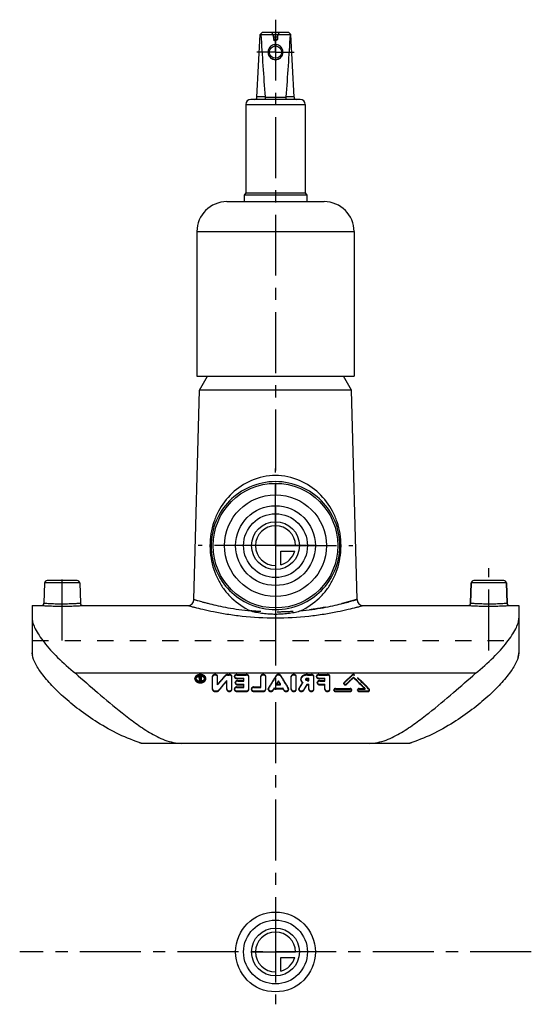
# Model space of a CAD drawing. Header units: millimetres. Extents: x 398 to 602, y 302 to 698.
import ezdxf

# ---------------------------------------------------------------- set-up
doc = ezdxf.new("R2010")
doc.units = ezdxf.units.MM
doc.header["$LTSCALE"] = 65.185185
doc.linetypes.add('CENTER', pattern=[0.6, 0.375, -0.075, 0.075, -0.075])
doc.linetypes.add('HIDDEN', pattern=[0.2, 0.1, -0.1])
for name, color, linetype in [('BEZUGSACHSEN', 7, 'CONTINUOUS'), ('FLAECHEN', 7, 'CONTINUOUS'), ('KONST.EL_MIT_GEO', 7, 'CONTINUOUS'), ('KONSTRUKTIONSELEMENTE', 7, 'CONTINUOUS'), ('KURVEN', 7, 'CONTINUOUS'), ('L1', 7, 'CONTINUOUS')]:
    doc.layers.add(name, color=color, linetype=linetype)

msp = doc.modelspace()

# ---------------------------------------------------------------- linework, layer by layer
at = {"layer": 'BEZUGSACHSEN', "color": 2, "linetype": 'CENTER'}
for p, q in [((500, 486.5), (500, 517.48)), ((500, 486.5), (469.02, 486.5)), ((500, 486.5), (530.98, 486.5)), ((500, 486.5), (500, 455.52)), ((414.5, 448.5), (414.5, 477.5)), ((585.5, 444.5), (585.5, 477.5))]:
    msp.add_line(p, q, dxfattribs=at)
at = {"layer": 'BEZUGSACHSEN', "color": 7, "linetype": 'Continuous'}
for p, q in [((407.47, 471.53), (407.18, 463.47)), ((421.53, 471.53), (421.82, 463.47)), ((578.18, 463.47), (578.47, 471.53)), ((592.82, 463.47), (592.53, 471.53))]:
    msp.add_line(p, q, dxfattribs=at)
msp.add_circle((500, 486.5), 25, dxfattribs=at)
at = {"layer": 'FLAECHEN', "color": 7, "linetype": 'Continuous'}
for p, q in [((469.5, 548.91), (472.73, 554.5)), ((530.5, 548.91), (527.27, 554.5)), ((467.3, 464.93), (469.5, 548.91)), ((530.5, 548.91), (469.5, 548.91)), ((532.7, 464.93), (530.5, 548.91)), ((402.5, 462.5), (406.19, 462.5)), ((422.81, 462.5), (464.8, 462.5)), ((535.2, 462.5), (577.19, 462.5)), ((593.81, 462.5), (597.5, 462.5)), ((597.5, 457.42), (597.5, 443.5))]:
    msp.add_line(p, q, dxfattribs=at)
at = {"layer": 'FLAECHEN', "color": 8, "linetype": 'HIDDEN'}
for p, q in [((402.5, 457.42), (402.5, 443.5)), ((402.5, 448.5), (597.5, 448.5))]:
    msp.add_line(p, q, dxfattribs=at)
at = {"layer": 'KONST.EL_MIT_GEO', "color": 7, "linetype": 'Continuous'}
for p, q in [((492.55, 666.45), (493.8, 691.5)), ((494.85, 692.5), (493.8, 691.5)), ((494.18, 691.5), (505.82, 691.5)), ((494.85, 692.5), (505.15, 692.5)), ((505.15, 692.5), (506.2, 691.5)), ((507.45, 666.45), (506.2, 691.5)), ((509.95, 665.5), (490.05, 665.5)), ((495.91, 666.5), (492.55, 666.5)), ((495.91, 666.45), (504.09, 666.45)), ((507.45, 666.5), (504.09, 666.5)), ((488.05, 663.5), (488.05, 628)), ((488.05, 663.5), (511.95, 663.5)), ((511.95, 663.5), (511.95, 628)), ((480.5, 624.5), (519.5, 624.5)), ((488.05, 628), (487.5, 627.05)), ((487.5, 627.05), (487.5, 624.5)), ((512.5, 627.05), (487.5, 627.05)), ((488.05, 628), (511.95, 628)), ((511.95, 628), (512.5, 627.05)), ((512.5, 627.05), (512.5, 624.5)), ((468.5, 612.5), (468.5, 554.5)), ((468.5, 612.5), (531.5, 612.5)), ((531.5, 612.5), (531.5, 554.5)), ((468.5, 554.5), (531.5, 554.5)), ((469.5, 548.91), (472.73, 554.5)), ((530.5, 548.91), (527.27, 554.5)), ((467.3, 464.93), (469.5, 548.91)), ((532.7, 464.93), (530.5, 548.91))]:
    msp.add_line(p, q, dxfattribs=at)
at = {"layer": 'KONST.EL_MIT_GEO', "color": 2, "linetype": 'CENTER'}
for q in [(500, 692), (492.5, 684.5), (500, 677), (507.5, 684.5)]:
    msp.add_line((500, 684.5), q, dxfattribs=at)
at = {"layer": 'KONST.EL_MIT_GEO', "color": 8, "linetype": 'HIDDEN'}
for p, q in [((499.2, 690.5), (499.2, 689.6)), ((500.8, 690.5), (499.2, 690.5)), ((499.2, 689.6), (500, 688.89)), ((500.8, 689.6), (499.2, 689.6)), ((500.8, 689.6), (500, 688.89)), ((500.8, 690.5), (500.8, 689.6)), ((480.81, 434.78), (481.49, 434.78)), ((480.81, 434.56), (480.81, 434.78)), ((480.81, 434.56), (481.49, 434.56)), ((481.49, 434.56), (481.49, 434.78)), ((484.55, 434.78), (488.28, 434.78)), ((484.55, 434.56), (484.55, 434.78)), ((484.55, 434.56), (488.28, 434.56)), ((488.28, 434.56), (488.28, 434.78)), ((512.78, 434.78), (514.36, 434.78)), ((512.78, 434.56), (512.78, 434.78)), ((512.78, 434.56), (514.36, 434.56)), ((514.36, 434.56), (514.36, 434.78)), ((517.42, 434.78), (520.81, 434.78)), ((517.42, 434.56), (517.42, 434.78)), ((517.42, 434.56), (520.81, 434.56)), ((520.81, 434.56), (520.81, 434.78)), ((530.75, 434.39), (530.75, 434.62)), ((531.72, 434.39), (531.72, 434.62)), ((467.67, 433.05), (467.67, 433.27)), ((467.67, 433.27), (467.67, 433.26)), ((468.18, 433.05), (468.18, 433.27)), ((468.18, 433.27), (468.18, 433.27)), ((469.37, 433.32), (469.37, 433.68)), ((469.38, 432.43), (469.73, 432.43)), ((469.38, 432.21), (469.38, 432.43)), ((469.38, 432.21), (469.73, 432.21)), ((469.62, 432.98), (469.62, 433.21)), ((469.71, 433.32), (469.71, 433.68)), ((469.73, 432.21), (469.73, 432.43)), ((469.95, 433.14), (470.05, 433.14)), ((469.95, 432.91), (469.95, 433.14)), ((469.95, 432.91), (470.05, 432.91)), ((469.97, 434.09), (470.39, 434.09)), ((469.97, 433.63), (469.97, 434.09)), ((469.97, 433.86), (470.39, 433.87)), ((469.97, 433.63), (470.05, 433.63)), ((469.97, 433.37), (470.05, 433.37)), ((469.97, 433.15), (469.97, 433.37)), ((470.05, 432.21), (470.05, 433.86)), ((470.05, 432.43), (470.39, 432.43)), ((470.05, 432.21), (470.39, 432.21)), ((470.39, 432.21), (470.39, 434.09)), ((471.58, 433.05), (471.58, 433.27)), ((472.09, 433.05), (472.09, 433.27)), ((474.76, 428.8), (474.76, 434.09)), ((476.8, 430.67), (476.8, 434.09)), ((479.95, 434.23), (479.95, 434.46)), ((480.47, 428.8), (480.47, 432.37)), ((482.51, 428.8), (482.51, 434.09)), ((483.53, 433.87), (483.53, 434.09)), ((483.87, 431.41), (483.87, 431.64)), ((484.55, 433.39), (487.26, 433.39)), ((484.55, 433.16), (484.55, 433.39)), ((484.55, 433.16), (487.26, 433.16)), ((484.89, 432.37), (487.26, 432.37)), ((484.89, 432.15), (484.89, 432.37)), ((484.89, 432.15), (487.26, 432.15)), ((484.89, 430.89), (487.26, 430.89)), ((484.89, 430.66), (484.89, 430.89)), ((484.89, 430.66), (487.26, 430.66)), ((487.26, 432.15), (487.26, 433.39)), ((487.26, 429.58), (487.26, 430.89)), ((489.3, 428.8), (489.3, 434.09)), ((494.06, 429.58), (494.06, 434.09)), ((496.09, 428.8), (496.09, 434.09)), ((500.26, 434.15), (500.26, 434.37)), ((500.33, 430.89), (502.06, 430.89)), ((500.33, 430.66), (500.33, 430.89)), ((500.33, 430.66), (502.06, 430.66)), ((501.19, 432.1), (501.19, 432.33)), ((502.06, 430.66), (502.06, 430.89)), ((502.13, 434.15), (502.13, 434.37)), ((506.3, 428.8), (506.3, 434.09)), ((508.33, 428.8), (508.33, 434.09)), ((510.14, 432.75), (510.14, 432.97)), ((510.89, 431.44), (510.89, 431.66)), ((512.18, 432.75), (512.18, 432.98)), ((512.64, 430.89), (513.34, 430.89)), ((512.64, 430.66), (512.64, 430.89)), ((512.64, 430.66), (513.34, 430.66)), ((512.78, 433.39), (513.34, 433.39)), ((512.78, 433.16), (512.78, 433.39)), ((512.78, 433.16), (513.34, 433.16)), ((512.78, 432.56), (513.34, 432.56)), ((512.78, 432.33), (512.78, 432.56)), ((512.78, 432.33), (513.34, 432.33)), ((513.34, 432.33), (513.34, 433.39)), ((513.34, 428.8), (513.34, 430.89)), ((515.38, 428.8), (515.38, 434.09)), ((516.4, 433.87), (516.4, 434.09)), ((516.74, 431.41), (516.74, 431.64)), ((517.42, 433.39), (519.79, 433.39)), ((517.42, 433.16), (517.42, 433.39)), ((517.42, 433.16), (519.79, 433.16)), ((517.75, 432.37), (519.79, 432.37)), ((517.75, 432.15), (517.75, 432.37)), ((517.75, 432.15), (519.79, 432.15)), ((517.75, 430.89), (519.79, 430.89)), ((517.75, 430.66), (517.75, 430.89)), ((517.75, 430.66), (519.79, 430.66)), ((519.79, 432.15), (519.79, 433.39)), ((519.79, 428.8), (519.79, 430.89)), ((521.83, 428.8), (521.83, 434.09)), ((527.38, 431.08), (527.38, 431.31)), ((527.5, 431.34), (527.5, 431.57)), ((528.45, 430.82), (528.45, 431.05)), ((531.23, 433.48), (531.23, 433.71)), ((475.78, 428.23), (476.46, 428.23)), ((475.78, 428), (475.78, 428.23)), ((475.78, 428), (476.46, 428)), ((476.46, 428), (476.46, 428.23)), ((477.32, 428.38), (477.32, 428.61)), ((483.53, 428.8), (483.53, 429.03)), ((484.55, 429.81), (487.26, 429.81)), ((484.55, 429.58), (484.55, 429.81)), ((484.55, 429.58), (487.26, 429.58)), ((484.55, 428.23), (488.28, 428.23)), ((484.55, 428), (484.55, 428.23)), ((484.55, 428), (488.28, 428)), ((488.28, 428), (488.28, 428.23)), ((490.32, 428.8), (490.32, 429.03)), ((491.34, 429.81), (494.06, 429.81)), ((491.34, 429.58), (491.34, 429.81)), ((491.34, 429.58), (494.06, 429.58)), ((491.34, 428.23), (495.07, 428.23)), ((491.34, 428), (491.34, 428.23)), ((491.34, 428), (495.07, 428)), ((495.07, 428), (495.07, 428.23)), ((497.11, 428.8), (497.11, 429.03)), ((497.2, 429.11), (497.2, 429.34)), ((499.06, 428.48), (499.06, 428.71)), ((499.43, 429.35), (502.96, 429.35)), ((499.43, 429.12), (499.43, 429.35)), ((499.43, 429.12), (502.96, 429.12)), ((502.96, 429.12), (502.96, 429.35)), ((503.33, 428.48), (503.33, 428.71)), ((505.19, 429.11), (505.19, 429.34)), ((505.28, 428.8), (505.28, 429.03)), ((509.35, 428.8), (509.35, 429.03)), ((509.45, 429.13), (509.45, 429.36)), ((511.29, 428.46), (511.29, 428.69)), ((523.41, 428.47), (523.41, 428.7)), ((524, 429.16), (529.94, 429.16)), ((524, 428.93), (524, 429.16)), ((524, 428.93), (529.94, 428.93)), ((524, 428.23), (529.94, 428.23)), ((524, 428), (524, 428.23)), ((524, 428), (529.94, 428)), ((529.94, 428.93), (529.94, 429.16)), ((529.94, 428), (529.94, 428.23)), ((530.54, 428.47), (530.54, 428.7)), ((532.92, 428.47), (532.92, 428.7)), ((533.51, 429.16), (535.89, 429.16)), ((533.51, 428.93), (533.51, 429.16)), ((533.51, 428.93), (535.89, 428.93)), ((533.51, 428.23), (537.08, 428.23)), ((533.51, 428), (533.51, 428.23)), ((533.51, 428), (537.08, 428)), ((535.89, 428.93), (535.89, 429.16)), ((537.08, 428), (537.08, 428.23)), ((537.55, 428.74), (537.55, 428.97)), ((537.67, 428.47), (537.67, 428.7))]:
    msp.add_line(p, q, dxfattribs=at)
for points in [[(495.91, 666.45), (495.91, 666.46), (495.91, 666.46), (495.91, 666.47), (495.91, 666.47), (495.91, 666.48), (495.91, 666.48), (495.91, 666.49), (495.91, 666.49), (495.91, 666.5)], [(504.09, 666.45), (504.09, 666.46), (504.09, 666.46), (504.09, 666.47), (504.09, 666.47), (504.09, 666.48), (504.09, 666.48), (504.09, 666.49), (504.09, 666.49), (504.09, 666.5)]]:
    msp.add_lwpolyline(points, dxfattribs=at)
at = {"layer": 'KONST.EL_MIT_GEO', "color": 7, "linetype": 'Continuous'}
for points in [[(495.91, 666.45), (495.91, 666.46), (495.91, 666.46), (495.91, 666.47), (495.91, 666.47), (495.91, 666.48), (495.91, 666.48), (495.91, 666.49), (495.91, 666.49), (495.91, 666.5)], [(504.09, 666.45), (504.09, 666.46), (504.09, 666.46), (504.09, 666.47), (504.09, 666.47), (504.09, 666.48), (504.09, 666.48), (504.09, 666.49), (504.09, 666.49), (504.09, 666.5)]]:
    msp.add_lwpolyline(points, dxfattribs=at)
msp.add_circle((500, 684.5), 2.5, dxfattribs=at)
for centre, radius, start, end in [((499.74, 697.71), 8.33, 226.3745, 228.2022), ((500.26, 697.71), 8.33, 311.7978, 313.6255), ((490.05, 663.5), 2, 90, 180), ((491.55, 666.5), 1, 270, 357.14), ((508.45, 666.5), 1, 182.86, 270), ((509.95, 663.5), 2, 0, 90), ((480.5, 612.5), 12, 90, 180), ((519.5, 612.5), 12, 0, 90), ((464.8, 465), 2.5, 269.9983, 358.4998), ((535.2, 465), 2.5, 181.5002, 270.0017)]:
    msp.add_arc(centre, radius, start, end, dxfattribs=at)
at = {"layer": 'KONST.EL_MIT_GEO', "color": 8, "linetype": 'HIDDEN'}
for centre, radius, start, end in [((496.48, 690.5), 2.72, 0, 47.2588), ((503.52, 690.5), 2.72, 132.7412, 180), ((500, 684.5), 3, 179.5615, 0.4385), ((468.72, 433.27), 1.05, 177.4015, 179.9647), ((469.75, 433.97), 1.89, 241.3196, 247.5911), ((469.65, 433.68), 0.279, 169.5204, 179.9407), ((469.97, 433.73), 0.357, 255.6353, 270.0015)]:
    msp.add_arc(centre, radius, start, end, dxfattribs=at)
for centre, major_axis, ratio, start_param, end_param in [((531.69, 391.46), (36.31, 56.19), 0.428246, 1.0072, 1.082014), ((530.78, 391.46), (-36.31, 56.19), 0.428246, -1.14175, -1.0072), ((470.36, 391.46), (8.72, 58.28), 0.163753, 0.796923, 0.815873), ((470.36, 391.46), (8.67, 57.98), 0.163753, 0.797217, 0.816266), ((470.7, 391.46), (8.72, 58.28), 0.163753, 0.798806, 0.815873), ((470.7, 391.46), (8.67, 57.98), 0.163753, 0.79911, 0.816266), ((480.88, 391.46), (28.75, 57.21), 0.391022, 0.935318, 1.021931), ((480.88, 391.46), (28.61, 56.91), 0.391022, 0.935451, 1.022514), ((483.28, 391.46), (28.75, 57.21), 0.391022, 0.986955, 1.073997), ((483.28, 391.46), (28.61, 56.91), 0.391022, 0.987355, 1.074855), ((500.98, 391.46), (18.63, 58.02), 0.303912, 0.840743, 0.960698), ((500.98, 391.46), (18.53, 57.73), 0.303912, 0.840887, 0.961469), ((503.2, 391.46), (18.63, 58.02), 0.303912, 0.891251, 0.925201), ((503.2, 391.46), (18.53, 57.73), 0.303912, 0.891657, 0.925784), ((499.19, 391.46), (-18.63, 58.02), 0.303912, -0.925201, -0.891251), ((499.19, 391.46), (-18.53, 57.73), 0.303912, -0.925784, -0.891657), ((501.41, 391.46), (-18.63, 58.02), 0.303912, -0.960698, -0.840743), ((501.41, 391.46), (-18.53, 57.73), 0.303912, -0.961469, -0.840887), ((513.44, 391.46), (19.97, 57.95), 0.318371, 0.919001, 0.972327), ((513.44, 391.46), (19.86, 57.65), 0.318371, 0.91949, 0.973095), ((515.69, 391.46), (19.97, 57.95), 0.318371, 0.93718, 0.987278), ((515.69, 391.46), (19.86, 57.65), 0.318371, 0.937764, 0.988125), ((531.69, 391.46), (36.13, 55.9), 0.428246, 1.007312, 1.082514), ((533.18, 391.46), (36.31, 56.19), 0.428246, 1.030168, 1.094282), ((533.18, 391.46), (36.13, 55.9), 0.428246, 1.030399, 1.094847), ((529.29, 391.46), (-36.31, 56.19), 0.428246, -1.137609, -1.030168), ((529.29, 391.46), (-36.13, 55.9), 0.428246, -1.138401, -1.030399), ((530.78, 391.46), (-36.13, 55.9), 0.428246, -1.142565, -1.007312), ((503.2, 391.46), (18.63, 58.02), 0.303912, 0.960452, 0.974946), ((503.2, 391.46), (18.53, 57.73), 0.303912, 0.961222, 0.975792), ((499.19, 391.46), (-18.63, 58.02), 0.303912, -0.974946, -0.960452), ((499.19, 391.46), (-18.53, 57.73), 0.303912, -0.975792, -0.961222)]:
    msp.add_ellipse(centre, major_axis=major_axis, ratio=ratio, start_param=start_param, end_param=end_param, dxfattribs=at)
at = {"layer": 'KONST.EL_MIT_GEO', "color": 7, "linetype": 'Continuous'}
for points in [[(494.18, 691.5), (494.63, 683.16), (495.15, 674.82), (495.91, 666.5)], [(505.82, 691.5), (505.37, 683.16), (504.85, 674.82), (504.09, 666.5)], [(497.27, 685.74), (497.1, 685.36), (497, 684.94), (497, 684.52)], [(497, 684.52), (497, 684.11), (497.08, 683.68), (497.25, 683.29)], [(503, 684.52), (503, 684.94), (502.9, 685.36), (502.73, 685.74)], [(502.75, 683.29), (502.92, 683.68), (503, 684.11), (503, 684.52)], [(509.77, 460.31), (509.8, 460.34), (509.84, 460.34), (509.87, 460.33)]]:
    msp.add_open_spline(points, degree=3, dxfattribs=at)
for points, knots in [([(502.73, 685.74), (502.5, 686.25), (501.72, 687.16), (500, 687.67), (498.28, 687.16), (497.5, 686.25), (497.27, 685.74)], [0, 0, 0, 0, 0.249784, 0.500001, 0.750217, 1, 1, 1, 1]), ([(497.25, 683.29), (497.48, 682.77), (498.27, 681.85), (500, 681.33), (501.73, 681.85), (502.52, 682.77), (502.75, 683.29)], [0, 0, 0, 0, 0.249729, 0.500001, 0.750272, 1, 1, 1, 1]), ([(495.91, 666.45), (495.9, 666.22), (495.87, 665.91), (495.78, 665.6), (495.7, 665.5), (495.66, 665.5)], [0, 0, 0, 0, 0.674996, 0.888028, 1, 1, 1, 1]), ([(504.09, 666.45), (504.1, 666.22), (504.13, 665.91), (504.22, 665.6), (504.3, 665.5), (504.34, 665.5)], [0, 0, 0, 0, 0.674996, 0.888028, 1, 1, 1, 1]), ([(500, 514.62), (496.72, 514.62), (490.26, 513.28), (482.29, 507.95), (477.62, 501.69), (475.18, 495.99), (473.6, 489.7), (473.61, 481.55), (476.14, 473.94), (479.38, 468.78), (483.4, 464.2), (487.3, 461.56), (490.13, 460.33)], [0, 0, 0, 0, 0.131068, 0.255241, 0.375715, 0.437562, 0.501959, 0.633898, 0.757274, 0.816851, 0.87661, 1, 1, 1, 1]), ([(509.87, 460.33), (512.7, 461.56), (516.6, 464.2), (520.62, 468.78), (523.86, 473.94), (526.39, 481.55), (526.4, 489.7), (524.82, 495.99), (522.38, 501.69), (517.71, 507.95), (509.74, 513.28), (503.28, 514.62), (500, 514.62)], [0, 0, 0, 0, 0.12339, 0.183148, 0.242726, 0.366102, 0.498044, 0.56244, 0.624287, 0.74476, 0.868932, 1, 1, 1, 1]), ([(500, 512.18), (496.47, 512.18), (489.58, 510.75), (481.17, 504.94), (475.51, 496.49), (473.48, 486.34), (475.64, 476.29), (481.25, 468.01), (489.61, 462.26), (496.47, 460.83), (500, 460.83)], [0, 0, 0, 0, 0.131882, 0.254156, 0.373097, 0.502947, 0.629831, 0.746692, 0.868239, 1, 1, 1, 1]), ([(500, 460.83), (503.53, 460.83), (510.39, 462.26), (518.75, 468.01), (524.36, 476.29), (526.52, 486.34), (524.49, 496.49), (518.83, 504.94), (510.42, 510.75), (503.53, 512.18), (500, 512.18)], [0, 0, 0, 0, 0.131761, 0.253308, 0.370169, 0.497056, 0.626905, 0.745845, 0.868118, 1, 1, 1, 1]), ([(464.8, 462.5), (464.86, 462.49), (465.09, 462.41), (465.61, 462.28), (466.46, 462.05), (468.23, 461.59), (471.18, 460.86), (475.51, 459.93), (480.76, 458.99), (489, 457.89), (500, 457.28), (511, 457.89), (519.24, 458.99), (524.49, 459.93), (528.82, 460.86), (531.77, 461.59), (533.54, 462.05), (534.39, 462.28), (534.91, 462.41), (535.14, 462.49), (535.2, 462.5)], [0, 0, 0, 0, 0.002536, 0.010087, 0.022549, 0.039723, 0.087204, 0.150159, 0.225894, 0.311546, 0.5, 0.688453, 0.774105, 0.849841, 0.912796, 0.960276, 0.977451, 0.989913, 0.997464, 1, 1, 1, 1]), ([(467.3, 464.93), (467.31, 464.93), (467.35, 464.93), (467.42, 464.89), (467.55, 464.86), (467.73, 464.8), (467.96, 464.74), (468.37, 464.61), (469, 464.43), (469.9, 464.17), (470.98, 463.87), (472.25, 463.53), (474.27, 463.02), (477.17, 462.34), (481.07, 461.56), (485.45, 460.85), (488.53, 460.48), (490.13, 460.33)], [0, 0, 0, 0, 0.001162, 0.00463, 0.010393, 0.018439, 0.028756, 0.04132, 0.073044, 0.113329, 0.161828, 0.218144, 0.281858, 0.429646, 0.601356, 0.792967, 1, 1, 1, 1]), ([(509.87, 460.33), (511.47, 460.48), (514.55, 460.85), (518.93, 461.56), (522.83, 462.34), (525.73, 463.02), (527.75, 463.53), (529.02, 463.87), (530.1, 464.17), (531, 464.43), (531.63, 464.61), (532.04, 464.74), (532.27, 464.8), (532.45, 464.86), (532.58, 464.89), (532.65, 464.93), (532.69, 464.93), (532.7, 464.93)], [0, 0, 0, 0, 0.207033, 0.398644, 0.570354, 0.718142, 0.781856, 0.838172, 0.886671, 0.926956, 0.95868, 0.971243, 0.981561, 0.989607, 0.99537, 0.998838, 1, 1, 1, 1]), ([(490.13, 460.33), (490.15, 460.33), (490.19, 460.34), (490.22, 460.31), (490.22, 460.3)], [0, 0, 0, 0, 0.709252, 1, 1, 1, 1]), ([(490.24, 460.31), (491, 460.06), (492.6, 459.73), (495.03, 459.38), (497.5, 459.11), (499.16, 459.07), (500, 459.07)], [0, 0, 0, 0, 0.244794, 0.493919, 0.745886, 1, 1, 1, 1]), ([(500, 459.07), (500.84, 459.07), (502.5, 459.11), (504.57, 459.33), (506.2, 459.56), (507.81, 459.79), (509.01, 460.04), (509.77, 460.31)], [0, 0, 0, 0, 0.254119, 0.505973, 0.630959, 0.755303, 1, 1, 1, 1])]:
    msp.add_open_spline(points, degree=3, knots=knots, dxfattribs=at)
at = {"layer": 'KONST.EL_MIT_GEO', "color": 8, "linetype": 'HIDDEN'}
for points, knots in [([(497.27, 685.74), (497.26, 685.71), (497.09, 685.33), (497, 684.91), (497, 684.52)], [0, 0, 0, 0, 0.0615, 1, 1, 1, 1]), ([(503, 684.52), (503, 684.91), (502.91, 685.33), (502.74, 685.71), (502.73, 685.74)], [0, 0, 0, 0, 0.9385, 1, 1, 1, 1]), ([(532.7, 464.93), (532.69, 464.92), (532.63, 464.92), (532.52, 464.87), (532.32, 464.82), (532.04, 464.73), (531.69, 464.63), (531.07, 464.45), (530.11, 464.17), (528.74, 463.79), (527.1, 463.36), (525.21, 462.89), (522.23, 462.21), (518, 461.38), (512.43, 460.55), (506.35, 459.99), (500, 459.79), (494.56, 459.96), (491.28, 460.22), (490.13, 460.33)], [0, 0, 0, 0, 0.000967, 0.003853, 0.008647, 0.015334, 0.023895, 0.034292, 0.060445, 0.093454, 0.132906, 0.178355, 0.229321, 0.345788, 0.478073, 0.621467, 0.770651, 0.919835, 1, 1, 1, 1]), ([(472.09, 433.05), (472.09, 433.25), (471.95, 433.69), (471.44, 434.18), (470.71, 434.49), (469.88, 434.59), (469.05, 434.49), (468.32, 434.18), (467.8, 433.69), (467.67, 433.25), (467.67, 433.05)], [0, 0, 0, 0, 0.103785, 0.22047, 0.354534, 0.5, 0.645466, 0.77953, 0.896215, 1, 1, 1, 1]), ([(471.23, 434.47), (471.03, 434.58), (470.16, 434.88), (469.14, 434.79), (468.53, 434.47)], [0, 0, 0, 0, 0.246018, 1, 1, 1, 1]), ([(476.8, 434.09), (476.8, 434.5), (475.78, 435.06), (474.76, 434.5), (474.76, 434.09)], [0, 0, 0, 0, 0.5, 1, 1, 1, 1]), ([(476.8, 433.87), (476.8, 434.28), (475.78, 434.83), (474.76, 434.28), (474.76, 433.87)], [0, 0, 0, 0, 0.5, 1, 1, 1, 1]), ([(480.81, 434.78), (480.72, 434.78), (480.42, 434.76), (480.1, 434.63), (479.95, 434.46)], [0, 0, 0, 0, 0.273719, 1, 1, 1, 1]), ([(480.81, 434.56), (480.72, 434.56), (480.42, 434.53), (480.1, 434.4), (479.95, 434.23)], [0, 0, 0, 0, 0.273714, 1, 1, 1, 1]), ([(482.51, 434.09), (482.51, 434.28), (482.2, 434.7), (481.74, 434.78), (481.49, 434.78)], [0, 0, 0, 0, 0.433446, 1, 1, 1, 1]), ([(482.51, 433.87), (482.51, 434.06), (482.2, 434.47), (481.74, 434.56), (481.49, 434.56)], [0, 0, 0, 0, 0.433473, 1, 1, 1, 1]), ([(484.55, 434.78), (484.3, 434.78), (483.84, 434.7), (483.53, 434.28), (483.53, 434.09)], [0, 0, 0, 0, 0.566652, 1, 1, 1, 1]), ([(484.55, 434.56), (484.3, 434.56), (483.84, 434.47), (483.53, 434.06), (483.53, 433.87)], [0, 0, 0, 0, 0.566625, 1, 1, 1, 1]), ([(489.3, 434.09), (489.3, 434.28), (488.99, 434.7), (488.53, 434.78), (488.28, 434.78)], [0, 0, 0, 0, 0.433446, 1, 1, 1, 1]), ([(489.3, 433.87), (489.3, 434.06), (488.99, 434.47), (488.53, 434.56), (488.28, 434.56)], [0, 0, 0, 0, 0.433473, 1, 1, 1, 1]), ([(496.09, 434.09), (496.09, 434.5), (495.07, 435.06), (494.06, 434.5), (494.06, 434.09)], [0, 0, 0, 0, 0.5, 1, 1, 1, 1]), ([(496.09, 433.87), (496.09, 434.28), (495.07, 434.83), (494.06, 434.28), (494.06, 433.87)], [0, 0, 0, 0, 0.5, 1, 1, 1, 1]), ([(502.13, 434.37), (501.94, 434.66), (501.19, 434.91), (500.45, 434.66), (500.26, 434.37)], [0, 0, 0, 0, 0.5, 1, 1, 1, 1]), ([(502.13, 434.15), (501.94, 434.43), (501.19, 434.68), (500.45, 434.43), (500.26, 434.15)], [0, 0, 0, 0, 0.5, 1, 1, 1, 1]), ([(508.33, 434.09), (508.33, 434.5), (507.31, 435.06), (506.3, 434.5), (506.3, 434.09)], [0, 0, 0, 0, 0.5, 1, 1, 1, 1]), ([(508.33, 433.87), (508.33, 434.28), (507.31, 434.83), (506.3, 434.28), (506.3, 433.87)], [0, 0, 0, 0, 0.5, 1, 1, 1, 1]), ([(512.78, 434.78), (512.44, 434.78), (511.78, 434.7), (510.92, 434.33), (510.3, 433.74), (510.14, 433.22), (510.14, 432.97)], [0, 0, 0, 0, 0.290536, 0.558243, 0.791633, 1, 1, 1, 1]), ([(512.78, 434.56), (512.44, 434.56), (511.78, 434.47), (510.92, 434.1), (510.3, 433.51), (510.14, 432.99), (510.14, 432.75)], [0, 0, 0, 0, 0.290512, 0.558201, 0.791596, 1, 1, 1, 1]), ([(515.38, 434.09), (515.38, 434.28), (515.06, 434.7), (514.61, 434.78), (514.36, 434.78)], [0, 0, 0, 0, 0.433446, 1, 1, 1, 1]), ([(515.38, 433.87), (515.38, 434.06), (515.06, 434.47), (514.61, 434.56), (514.36, 434.56)], [0, 0, 0, 0, 0.433473, 1, 1, 1, 1]), ([(517.42, 434.78), (517.17, 434.78), (516.71, 434.7), (516.4, 434.28), (516.4, 434.09)], [0, 0, 0, 0, 0.566652, 1, 1, 1, 1]), ([(517.42, 434.56), (517.17, 434.56), (516.71, 434.47), (516.4, 434.06), (516.4, 433.87)], [0, 0, 0, 0, 0.566625, 1, 1, 1, 1]), ([(521.83, 434.09), (521.83, 434.28), (521.52, 434.7), (521.06, 434.78), (520.81, 434.78)], [0, 0, 0, 0, 0.433446, 1, 1, 1, 1]), ([(521.83, 433.87), (521.83, 434.06), (521.52, 434.47), (521.06, 434.56), (520.81, 434.56)], [0, 0, 0, 0, 0.433473, 1, 1, 1, 1]), ([(468.53, 434.47), (468.29, 434.35), (467.88, 434.04), (467.68, 433.55), (467.67, 433.32)], [0, 0, 0, 0, 0.536217, 1, 1, 1, 1]), ([(467.67, 433.26), (467.67, 433.06), (467.81, 432.62), (468.32, 432.11), (469.04, 431.77), (469.88, 431.66), (470.72, 431.78), (471.44, 432.11), (471.95, 432.62), (472.09, 433.06), (472.09, 433.27)], [0, 0, 0, 0, 0.104088, 0.222102, 0.356136, 0.50011, 0.644057, 0.778024, 0.895957, 1, 1, 1, 1]), ([(467.67, 433.05), (467.67, 432.84), (467.81, 432.4), (468.32, 431.88), (469.04, 431.55), (469.88, 431.43), (470.72, 431.55), (471.44, 431.88), (471.95, 432.4), (472.09, 432.84), (472.09, 433.05)], [0, 0, 0, 0, 0.104049, 0.221975, 0.355983, 0.5, 0.644017, 0.778025, 0.895951, 1, 1, 1, 1]), ([(468.18, 433.27), (468.18, 433.43), (468.28, 433.77), (468.68, 434.15), (469.24, 434.39), (469.88, 434.47), (470.53, 434.38), (471.08, 434.14), (471.48, 433.76), (471.58, 433.42), (471.58, 433.27)], [0, 0, 0, 0, 0.103847, 0.220766, 0.354949, 0.500342, 0.645645, 0.779597, 0.896262, 1, 1, 1, 1]), ([(468.18, 433.05), (468.18, 433.2), (468.28, 433.54), (468.68, 433.92), (469.24, 434.16), (469.88, 434.24), (470.52, 434.16), (471.08, 433.92), (471.47, 433.54), (471.58, 433.2), (471.58, 433.05)], [0, 0, 0, 0, 0.103815, 0.220647, 0.354705, 0.5, 0.645295, 0.779353, 0.896185, 1, 1, 1, 1]), ([(471.58, 433.05), (471.58, 432.89), (471.47, 432.55), (471.08, 432.16), (470.52, 431.9), (469.88, 431.81), (469.24, 431.9), (468.68, 432.16), (468.29, 432.55), (468.18, 432.89), (468.18, 433.05)], [0, 0, 0, 0, 0.104018, 0.221804, 0.355819, 0.5, 0.644181, 0.778197, 0.895982, 1, 1, 1, 1]), ([(468.85, 432.32), (468.76, 432.37), (468.47, 432.55), (468.25, 432.86), (468.2, 433.11)], [0, 0, 0, 0, 0.279064, 1, 1, 1, 1]), ([(470.91, 432.32), (470.77, 432.24), (470.18, 432.01), (469.48, 432.05), (469.03, 432.23)], [0, 0, 0, 0, 0.244356, 1, 1, 1, 1]), ([(469.97, 433.87), (469.82, 433.87), (469.55, 433.82), (469.37, 433.57), (469.37, 433.46)], [0, 0, 0, 0, 0.564386, 1, 1, 1, 1]), ([(469.37, 433.55), (469.37, 433.52), (469.4, 433.37), (469.52, 433.26), (469.62, 433.21)], [0, 0, 0, 0, 0.227705, 1, 1, 1, 1]), ([(469.37, 433.32), (469.37, 433.29), (469.4, 433.14), (469.52, 433.03), (469.62, 432.98)], [0, 0, 0, 0, 0.227725, 1, 1, 1, 1]), ([(469.97, 434.09), (469.91, 434.09), (469.7, 434.07), (469.48, 433.96), (469.41, 433.83)], [0, 0, 0, 0, 0.282423, 1, 1, 1, 1]), ([(469.71, 433.68), (469.71, 433.71), (469.75, 433.82), (469.88, 433.86), (469.97, 433.86)], [0, 0, 0, 0, 0.212388, 1, 1, 1, 1]), ([(469.71, 433.46), (469.71, 433.48), (469.75, 433.59), (469.88, 433.63), (469.97, 433.63)], [0, 0, 0, 0, 0.212419, 1, 1, 1, 1]), ([(469.88, 433.38), (469.85, 433.39), (469.78, 433.42), (469.71, 433.49), (469.71, 433.55)], [0, 0, 0, 0, 0.297534, 1, 1, 1, 1]), ([(469.97, 433.15), (469.93, 433.15), (469.83, 433.16), (469.71, 433.25), (469.71, 433.32)], [0, 0, 0, 0, 0.302456, 1, 1, 1, 1]), ([(471.56, 433.11), (471.54, 433.03), (471.43, 432.7), (471.14, 432.45), (470.91, 432.32)], [0, 0, 0, 0, 0.229147, 1, 1, 1, 1]), ([(472.09, 433.27), (472.09, 433.5), (471.9, 434.03), (471.47, 434.35), (471.23, 434.47)], [0, 0, 0, 0, 0.463051, 1, 1, 1, 1]), ([(483.53, 434.09), (483.53, 433.9), (483.84, 433.48), (484.3, 433.39), (484.55, 433.39)], [0, 0, 0, 0, 0.435083, 1, 1, 1, 1]), ([(483.53, 433.87), (483.53, 433.67), (483.84, 433.26), (484.3, 433.16), (484.55, 433.16)], [0, 0, 0, 0, 0.435118, 1, 1, 1, 1]), ([(484.89, 432.37), (484.63, 432.37), (484.16, 432.28), (483.87, 431.84), (483.87, 431.64)], [0, 0, 0, 0, 0.55665, 1, 1, 1, 1]), ([(484.89, 432.15), (484.63, 432.15), (484.16, 432.05), (483.87, 431.61), (483.87, 431.41)], [0, 0, 0, 0, 0.556576, 1, 1, 1, 1]), ([(483.87, 431.64), (483.87, 431.44), (484.16, 431), (484.63, 430.89), (484.89, 430.89)], [0, 0, 0, 0, 0.445015, 1, 1, 1, 1]), ([(483.87, 431.41), (483.87, 431.21), (484.16, 430.77), (484.63, 430.66), (484.89, 430.66)], [0, 0, 0, 0, 0.445096, 1, 1, 1, 1]), ([(510.14, 432.97), (510.14, 432.73), (510.3, 432.21), (510.67, 431.83), (510.89, 431.66)], [0, 0, 0, 0, 0.469983, 1, 1, 1, 1]), ([(510.14, 432.75), (510.14, 432.51), (510.3, 431.98), (510.67, 431.6), (510.89, 431.44)], [0, 0, 0, 0, 0.47001, 1, 1, 1, 1]), ([(512.18, 432.98), (512.18, 433.09), (512.36, 433.34), (512.63, 433.39), (512.78, 433.39)], [0, 0, 0, 0, 0.438458, 1, 1, 1, 1]), ([(512.18, 432.75), (512.18, 432.86), (512.36, 433.11), (512.63, 433.16), (512.78, 433.16)], [0, 0, 0, 0, 0.438509, 1, 1, 1, 1]), ([(512.78, 432.56), (512.63, 432.56), (512.36, 432.61), (512.18, 432.86), (512.18, 432.98)], [0, 0, 0, 0, 0.560527, 1, 1, 1, 1]), ([(512.78, 432.33), (512.63, 432.33), (512.36, 432.38), (512.18, 432.63), (512.18, 432.75)], [0, 0, 0, 0, 0.560471, 1, 1, 1, 1]), ([(516.4, 434.09), (516.4, 433.9), (516.71, 433.48), (517.17, 433.39), (517.42, 433.39)], [0, 0, 0, 0, 0.435083, 1, 1, 1, 1]), ([(516.4, 433.87), (516.4, 433.67), (516.71, 433.26), (517.17, 433.16), (517.42, 433.16)], [0, 0, 0, 0, 0.435118, 1, 1, 1, 1]), ([(517.75, 432.37), (517.5, 432.37), (517.03, 432.28), (516.74, 431.84), (516.74, 431.64)], [0, 0, 0, 0, 0.55665, 1, 1, 1, 1]), ([(517.75, 432.15), (517.5, 432.15), (517.03, 432.05), (516.74, 431.61), (516.74, 431.41)], [0, 0, 0, 0, 0.556576, 1, 1, 1, 1]), ([(516.74, 431.64), (516.74, 431.44), (517.03, 431), (517.5, 430.89), (517.75, 430.89)], [0, 0, 0, 0, 0.445015, 1, 1, 1, 1]), ([(516.74, 431.41), (516.74, 431.21), (517.03, 430.77), (517.5, 430.66), (517.75, 430.66)], [0, 0, 0, 0, 0.445096, 1, 1, 1, 1]), ([(527.38, 431.31), (527.38, 431.22), (527.48, 431.01), (527.79, 430.87), (528.15, 430.86), (528.37, 430.97), (528.45, 431.05)], [0, 0, 0, 0, 0.211688, 0.466112, 0.744111, 1, 1, 1, 1]), ([(527.38, 431.08), (527.38, 430.99), (527.48, 430.78), (527.79, 430.64), (528.15, 430.63), (528.37, 430.74), (528.45, 430.82)], [0, 0, 0, 0, 0.211747, 0.466162, 0.744121, 1, 1, 1, 1]), ([(474.76, 429.03), (474.76, 428.81), (475.04, 428.36), (475.53, 428.23), (475.78, 428.23)], [0, 0, 0, 0, 0.454229, 1, 1, 1, 1]), ([(474.76, 428.8), (474.76, 428.59), (475.04, 428.13), (475.53, 428), (475.78, 428)], [0, 0, 0, 0, 0.45435, 1, 1, 1, 1]), ([(476.46, 428.23), (476.55, 428.23), (476.86, 428.26), (477.18, 428.42), (477.32, 428.61)], [0, 0, 0, 0, 0.268232, 1, 1, 1, 1]), ([(476.46, 428), (476.55, 428), (476.86, 428.03), (477.18, 428.19), (477.32, 428.38)], [0, 0, 0, 0, 0.268202, 1, 1, 1, 1]), ([(480.47, 429.03), (480.47, 428.81), (480.75, 428.36), (481.49, 428.16), (482.23, 428.36), (482.51, 428.81), (482.51, 429.03)], [0, 0, 0, 0, 0.227167, 0.5, 0.772834, 1, 1, 1, 1]), ([(480.47, 428.8), (480.47, 428.59), (480.75, 428.13), (481.49, 427.93), (482.23, 428.13), (482.51, 428.59), (482.51, 428.8)], [0, 0, 0, 0, 0.227227, 0.5, 0.772773, 1, 1, 1, 1]), ([(484.55, 429.81), (484.29, 429.81), (483.81, 429.69), (483.53, 429.23), (483.53, 429.03)], [0, 0, 0, 0, 0.547423, 1, 1, 1, 1]), ([(484.55, 429.58), (484.29, 429.58), (483.81, 429.46), (483.53, 429.01), (483.53, 428.8)], [0, 0, 0, 0, 0.547309, 1, 1, 1, 1]), ([(483.53, 429.03), (483.53, 428.81), (483.81, 428.36), (484.29, 428.23), (484.55, 428.23)], [0, 0, 0, 0, 0.454103, 1, 1, 1, 1]), ([(483.53, 428.8), (483.53, 428.59), (483.81, 428.13), (484.29, 428), (484.55, 428)], [0, 0, 0, 0, 0.454223, 1, 1, 1, 1]), ([(488.28, 428.23), (488.54, 428.23), (489.02, 428.36), (489.3, 428.81), (489.3, 429.03)], [0, 0, 0, 0, 0.545771, 1, 1, 1, 1]), ([(488.28, 428), (488.54, 428), (489.02, 428.13), (489.3, 428.59), (489.3, 428.8)], [0, 0, 0, 0, 0.54565, 1, 1, 1, 1]), ([(491.34, 429.81), (491.09, 429.81), (490.6, 429.69), (490.32, 429.23), (490.32, 429.03)], [0, 0, 0, 0, 0.547423, 1, 1, 1, 1]), ([(491.34, 429.58), (491.09, 429.58), (490.6, 429.46), (490.32, 429.01), (490.32, 428.8)], [0, 0, 0, 0, 0.547309, 1, 1, 1, 1]), ([(490.32, 429.03), (490.32, 428.81), (490.6, 428.36), (491.08, 428.23), (491.34, 428.23)], [0, 0, 0, 0, 0.454103, 1, 1, 1, 1]), ([(490.32, 428.8), (490.32, 428.59), (490.6, 428.13), (491.08, 428), (491.34, 428)], [0, 0, 0, 0, 0.454223, 1, 1, 1, 1]), ([(495.07, 428.23), (495.33, 428.23), (495.81, 428.36), (496.09, 428.81), (496.09, 429.03)], [0, 0, 0, 0, 0.545771, 1, 1, 1, 1]), ([(495.07, 428), (495.33, 428), (495.81, 428.13), (496.09, 428.59), (496.09, 428.8)], [0, 0, 0, 0, 0.54565, 1, 1, 1, 1]), ([(497.11, 429.02), (497.11, 428.84), (497.32, 428.44), (497.93, 428.19), (498.59, 428.25), (498.96, 428.53), (499.06, 428.71)], [0, 0, 0, 0, 0.220322, 0.480571, 0.755514, 1, 1, 1, 1]), ([(497.11, 428.8), (497.11, 428.61), (497.32, 428.22), (497.93, 427.96), (498.59, 428.02), (498.96, 428.3), (499.06, 428.48)], [0, 0, 0, 0, 0.220398, 0.480619, 0.755501, 1, 1, 1, 1]), ([(503.33, 428.71), (503.42, 428.53), (503.8, 428.25), (504.46, 428.19), (505.07, 428.44), (505.28, 428.84), (505.28, 429.02)], [0, 0, 0, 0, 0.244487, 0.519429, 0.779678, 1, 1, 1, 1]), ([(503.33, 428.48), (503.42, 428.3), (503.8, 428.02), (504.46, 427.96), (505.07, 428.22), (505.28, 428.61), (505.28, 428.8)], [0, 0, 0, 0, 0.244499, 0.519381, 0.779602, 1, 1, 1, 1]), ([(506.3, 429.03), (506.3, 428.81), (506.58, 428.36), (507.31, 428.16), (508.05, 428.36), (508.33, 428.81), (508.33, 429.03)], [0, 0, 0, 0, 0.227167, 0.5, 0.772834, 1, 1, 1, 1]), ([(506.3, 428.8), (506.3, 428.59), (506.58, 428.13), (507.31, 427.93), (508.05, 428.13), (508.33, 428.59), (508.33, 428.8)], [0, 0, 0, 0, 0.227227, 0.5, 0.772773, 1, 1, 1, 1]), ([(509.35, 429.02), (509.35, 428.84), (509.55, 428.45), (510.15, 428.19), (510.82, 428.24), (511.19, 428.52), (511.29, 428.69)], [0, 0, 0, 0, 0.21998, 0.479552, 0.754483, 1, 1, 1, 1]), ([(509.35, 428.8), (509.35, 428.62), (509.55, 428.22), (510.15, 427.96), (510.82, 428.01), (511.19, 428.29), (511.29, 428.46)], [0, 0, 0, 0, 0.220057, 0.479603, 0.754472, 1, 1, 1, 1]), ([(513.34, 429.03), (513.34, 428.81), (513.62, 428.36), (514.36, 428.16), (515.1, 428.36), (515.38, 428.81), (515.38, 429.03)], [0, 0, 0, 0, 0.227167, 0.5, 0.772834, 1, 1, 1, 1]), ([(513.34, 428.8), (513.34, 428.59), (513.62, 428.13), (514.36, 427.93), (515.1, 428.13), (515.38, 428.59), (515.38, 428.8)], [0, 0, 0, 0, 0.227227, 0.5, 0.772773, 1, 1, 1, 1]), ([(519.79, 429.03), (519.79, 428.81), (520.07, 428.36), (520.81, 428.16), (521.55, 428.36), (521.83, 428.81), (521.83, 429.03)], [0, 0, 0, 0, 0.227167, 0.5, 0.772834, 1, 1, 1, 1]), ([(519.79, 428.8), (519.79, 428.59), (520.07, 428.13), (520.81, 427.93), (521.55, 428.13), (521.83, 428.59), (521.83, 428.8)], [0, 0, 0, 0, 0.227227, 0.5, 0.772773, 1, 1, 1, 1]), ([(524, 429.16), (523.85, 429.16), (523.57, 429.09), (523.41, 428.82), (523.41, 428.7)], [0, 0, 0, 0, 0.546026, 1, 1, 1, 1]), ([(524, 428.93), (523.85, 428.93), (523.57, 428.86), (523.41, 428.59), (523.41, 428.47)], [0, 0, 0, 0, 0.545907, 1, 1, 1, 1]), ([(523.41, 428.7), (523.41, 428.57), (523.57, 428.3), (523.85, 428.23), (524, 428.23)], [0, 0, 0, 0, 0.454851, 1, 1, 1, 1]), ([(523.41, 428.47), (523.41, 428.34), (523.57, 428.07), (523.85, 428), (524, 428)], [0, 0, 0, 0, 0.454974, 1, 1, 1, 1]), ([(530.54, 428.7), (530.54, 428.82), (530.38, 429.09), (530.09, 429.16), (529.94, 429.16)], [0, 0, 0, 0, 0.453971, 1, 1, 1, 1]), ([(530.54, 428.47), (530.54, 428.59), (530.38, 428.86), (530.09, 428.93), (529.94, 428.93)], [0, 0, 0, 0, 0.45409, 1, 1, 1, 1]), ([(529.94, 428.23), (530.09, 428.23), (530.38, 428.3), (530.54, 428.57), (530.54, 428.7)], [0, 0, 0, 0, 0.545146, 1, 1, 1, 1]), ([(529.94, 428), (530.09, 428), (530.38, 428.07), (530.54, 428.34), (530.54, 428.47)], [0, 0, 0, 0, 0.545023, 1, 1, 1, 1]), ([(533.51, 429.16), (533.36, 429.16), (533.08, 429.09), (532.92, 428.82), (532.92, 428.7)], [0, 0, 0, 0, 0.546026, 1, 1, 1, 1]), ([(533.51, 428.93), (533.36, 428.93), (533.08, 428.86), (532.92, 428.59), (532.92, 428.47)], [0, 0, 0, 0, 0.545907, 1, 1, 1, 1]), ([(532.92, 428.7), (532.92, 428.57), (533.08, 428.3), (533.36, 428.23), (533.51, 428.23)], [0, 0, 0, 0, 0.454851, 1, 1, 1, 1]), ([(532.92, 428.47), (532.92, 428.34), (533.08, 428.07), (533.36, 428), (533.51, 428)], [0, 0, 0, 0, 0.454974, 1, 1, 1, 1]), ([(537.08, 428.23), (537.22, 428.23), (537.51, 428.3), (537.67, 428.57), (537.67, 428.7)], [0, 0, 0, 0, 0.545152, 1, 1, 1, 1]), ([(537.08, 428), (537.22, 428), (537.51, 428.07), (537.67, 428.34), (537.67, 428.47)], [0, 0, 0, 0, 0.545029, 1, 1, 1, 1])]:
    msp.add_open_spline(points, degree=3, knots=knots, dxfattribs=at)
for points in [[(531.72, 434.62), (531.48, 434.84), (530.99, 434.84), (530.75, 434.62)], [(531.72, 434.39), (531.48, 434.61), (530.99, 434.61), (530.75, 434.39)], [(468.2, 433.11), (468.19, 433.16), (468.18, 433.22), (468.18, 433.27)], [(469.41, 433.83), (469.39, 433.8), (469.38, 433.77), (469.38, 433.73)], [(471.58, 433.27), (471.58, 433.21), (471.57, 433.16), (471.56, 433.11)], [(527.5, 431.57), (527.43, 431.5), (527.38, 431.41), (527.38, 431.31)], [(527.5, 431.34), (527.43, 431.28), (527.38, 431.18), (527.38, 431.08)], [(497.2, 429.34), (497.14, 429.25), (497.11, 429.13), (497.11, 429.02)], [(497.2, 429.11), (497.14, 429.02), (497.11, 428.9), (497.11, 428.8)], [(505.28, 429.02), (505.28, 429.13), (505.25, 429.25), (505.19, 429.34)], [(505.28, 428.8), (505.28, 428.9), (505.25, 429.02), (505.19, 429.11)], [(509.45, 429.36), (509.39, 429.26), (509.35, 429.14), (509.35, 429.02)], [(509.45, 429.13), (509.39, 429.03), (509.35, 428.91), (509.35, 428.8)], [(537.67, 428.7), (537.67, 428.8), (537.62, 428.9), (537.55, 428.97)], [(537.67, 428.47), (537.67, 428.57), (537.62, 428.67), (537.55, 428.74)]]:
    msp.add_open_spline(points, degree=3, dxfattribs=at)
at = {"layer": 'KONSTRUKTIONSELEMENTE', "color": 7, "linetype": 'Continuous'}
for p, q in [((407.47, 471.53), (407.18, 463.47)), ((421.53, 471.53), (407.47, 471.53)), ((420.53, 472.5), (408.47, 472.5)), ((421.53, 471.53), (421.82, 463.47)), ((578.47, 471.53), (578.18, 463.47)), ((592.53, 471.53), (578.47, 471.53)), ((591.53, 472.5), (579.47, 472.5)), ((592.53, 471.53), (592.82, 463.47)), ((402.5, 462.5), (402.5, 443.5)), ((597.5, 462.5), (597.5, 443.5)), ((580.18, 435.28), (419.82, 435.28)), ((553.44, 407.19), (446.56, 407.19))]:
    msp.add_line(p, q, dxfattribs=at)
msp.add_circle((500, 486.5), 20.4, dxfattribs=at)
for centre, start, end in [((408.47, 471.5), 90, 178), ((420.53, 471.5), 2, 90), ((579.47, 471.5), 90, 178), ((591.53, 471.5), 2, 90), ((406.19, 463.5), 269.9867, 358.0016), ((422.81, 463.5), 181.9984, 270.0133), ((577.19, 463.5), 269.9877, 358.0015), ((593.81, 463.5), 181.9985, 270.0123)]:
    msp.add_arc(centre, 1, start, end, dxfattribs=at)
at = {"layer": 'KONSTRUKTIONSELEMENTE', "color": 8, "linetype": 'HIDDEN'}
for centre, start, end in [((464.78, 466.78), 251.6758, 253.0023), ((535.22, 466.78), 286.9977, 288.327)]:
    msp.add_arc(centre, 62.3, start, end, dxfattribs=at)
at = {"layer": 'KONSTRUKTIONSELEMENTE', "color": 7, "linetype": 'Continuous'}
for points, knots in [([(406.19, 462.5), (406.13, 462.5), (406.6, 462.48), (407.04, 462.44), (410.29, 462.27), (413.54, 462.2), (417.1, 462.24), (419.05, 462.3), (420.3, 462.36), (421.32, 462.41), (422.08, 462.46), (422.55, 462.47), (422.76, 462.5), (422.81, 462.5)], [0, 0, 0, 0, 0.009694, 0.038373, 0.147203, 0.499988, 0.690677, 0.776989, 0.8528, 0.915168, 0.961632, 0.990306, 1, 1, 1, 1]), ([(407.18, 463.47), (407.17, 463.47), (407.28, 463.45), (407.33, 463.46), (407.53, 463.44), (407.88, 463.42), (408.5, 463.37), (409.39, 463.32), (410.49, 463.27), (411.73, 463.22), (413.09, 463.19), (414.96, 463.18), (416.79, 463.21), (418.51, 463.27), (419.61, 463.32), (420.51, 463.37), (421.11, 463.42), (421.48, 463.44), (421.66, 463.46), (421.77, 463.45), (421.82, 463.47)], [0, 0, 0, 0, 0.002414, 0.009621, 0.021557, 0.038103, 0.084326, 0.146501, 0.222245, 0.308665, 0.402453, 0.500003, 0.691336, 0.777756, 0.8535, 0.915675, 0.961898, 0.978444, 0.990378, 1, 1, 1, 1]), ([(577.19, 462.5), (577.24, 462.5), (577.45, 462.47), (577.92, 462.46), (578.68, 462.41), (579.7, 462.36), (580.95, 462.3), (582.9, 462.24), (586.46, 462.2), (589.71, 462.27), (592.96, 462.44), (593.4, 462.48), (593.87, 462.5), (593.81, 462.5)], [0, 0, 0, 0, 0.009694, 0.038368, 0.084832, 0.1472, 0.223011, 0.309323, 0.500012, 0.852797, 0.961627, 0.990306, 1, 1, 1, 1]), ([(578.18, 463.47), (578.23, 463.45), (578.34, 463.46), (578.52, 463.44), (578.89, 463.42), (579.49, 463.37), (580.39, 463.32), (581.49, 463.27), (583.21, 463.21), (585.04, 463.18), (586.91, 463.19), (588.27, 463.22), (589.51, 463.27), (590.61, 463.32), (591.5, 463.37), (592.12, 463.42), (592.47, 463.44), (592.67, 463.46), (592.72, 463.45), (592.83, 463.47), (592.82, 463.47)], [0, 0, 0, 0, 0.009622, 0.021556, 0.038102, 0.084325, 0.1465, 0.222244, 0.308664, 0.499997, 0.597547, 0.691335, 0.777755, 0.853499, 0.915674, 0.961897, 0.978443, 0.990379, 0.997586, 1, 1, 1, 1]), ([(402.5, 457.42), (402.5, 456.74), (402.78, 455.24), (403.76, 452.93), (405.28, 450.38), (408.15, 446.46), (412.93, 441.25), (417.34, 437.3), (419.82, 435.28)], [0, 0, 0, 0, 0.070846, 0.157478, 0.261065, 0.381124, 0.665584, 1, 1, 1, 1]), ([(580.18, 435.28), (582.66, 437.3), (587.07, 441.25), (591.85, 446.46), (594.72, 450.38), (596.24, 452.93), (597.22, 455.24), (597.5, 456.74), (597.5, 457.42)], [0, 0, 0, 0, 0.334415, 0.618873, 0.738933, 0.84252, 0.929154, 1, 1, 1, 1]), ([(446.56, 407.19), (440.26, 409.12), (431.51, 413.41), (421.39, 420.46), (415.11, 425.68), (409.95, 430.74), (406.01, 435.43), (403.41, 439.55), (402.5, 442.31), (402.5, 443.5)], [0, 0, 0, 0, 0.33612, 0.488779, 0.628245, 0.751895, 0.856643, 0.93956, 1, 1, 1, 1]), ([(597.5, 443.5), (597.5, 442.31), (596.59, 439.55), (593.99, 435.43), (590.05, 430.74), (584.89, 425.68), (578.61, 420.46), (568.49, 413.41), (559.74, 409.12), (553.44, 407.19)], [0, 0, 0, 0, 0.060441, 0.143358, 0.248107, 0.371758, 0.511225, 0.663883, 1, 1, 1, 1]), ([(419.82, 435.28), (422.77, 432.69), (428.94, 427.3), (436.92, 420.59), (443.87, 415.25), (448.53, 412.08), (452.51, 409.85), (455.67, 408.43), (459.01, 407.44), (461.34, 407.19), (462.5, 407.19)], [0, 0, 0, 0, 0.226989, 0.473859, 0.602318, 0.733163, 0.799336, 0.86594, 0.932877, 1, 1, 1, 1]), ([(537.5, 407.19), (538.66, 407.19), (540.99, 407.44), (544.33, 408.43), (547.48, 409.85), (551.47, 412.08), (556.13, 415.25), (563.08, 420.58), (571.06, 427.29), (577.23, 432.69), (580.18, 435.28)], [0, 0, 0, 0, 0.067105, 0.13402, 0.200605, 0.26678, 0.397618, 0.526076, 0.772958, 1, 1, 1, 1])]:
    msp.add_open_spline(points, degree=3, knots=knots, dxfattribs=at)
at = {"layer": 'KONSTRUKTIONSELEMENTE', "color": 8, "linetype": 'HIDDEN'}
for points, knots in [([(402.5, 443.5), (402.5, 443.43), (402.51, 443.12), (402.54, 442.81), (402.58, 442.59)], [0, 0, 0, 0, 0.24138, 1, 1, 1, 1]), ([(597.2, 441.6), (597.25, 441.77), (597.41, 442.39), (597.5, 443.03), (597.5, 443.5)], [0, 0, 0, 0, 0.269111, 1, 1, 1, 1])]:
    msp.add_open_spline(points, degree=3, knots=knots, dxfattribs=at)
at = {"layer": 'KURVEN', "color": 40, "linetype": 'Continuous'}
for p, q in [((500, 496.1), (500, 478.5)), ((516, 486.5), (484, 486.5)), ((502.2, 484.3), (507.69, 484.3)), ((502.2, 478.81), (502.2, 484.3)), ((500, 333.1), (500, 315.5)), ((490.4, 323.5), (508, 323.5)), ((502.2, 321.3), (507.69, 321.3)), ((502.2, 315.81), (502.2, 321.3))]:
    msp.add_line(p, q, dxfattribs=at)
for centre, radius in [((500, 486.5), 16), ((500, 486.5), 12.8), ((500, 486.5), 9.6), ((500, 323.5), 16), ((500, 323.5), 12.8), ((500, 323.5), 9.6)]:
    msp.add_circle(centre, radius, dxfattribs=at)
for centre, start, end in [((500, 486.5), 0, 270), ((500, 486.5), 285.962, 344.038), ((500, 323.5), 0, 270), ((500, 323.5), 285.962, 344.038)]:
    msp.add_arc(centre, 8, start, end, dxfattribs=at)
at = {"layer": 'L1', "color": 2, "linetype": 'CENTER'}
for p, q in [((500, 697.5), (500, 302.5)), ((602.5, 323.5), (397.5, 323.5))]:
    msp.add_line(p, q, dxfattribs=at)

doc.saveas('drawing.dxf')
